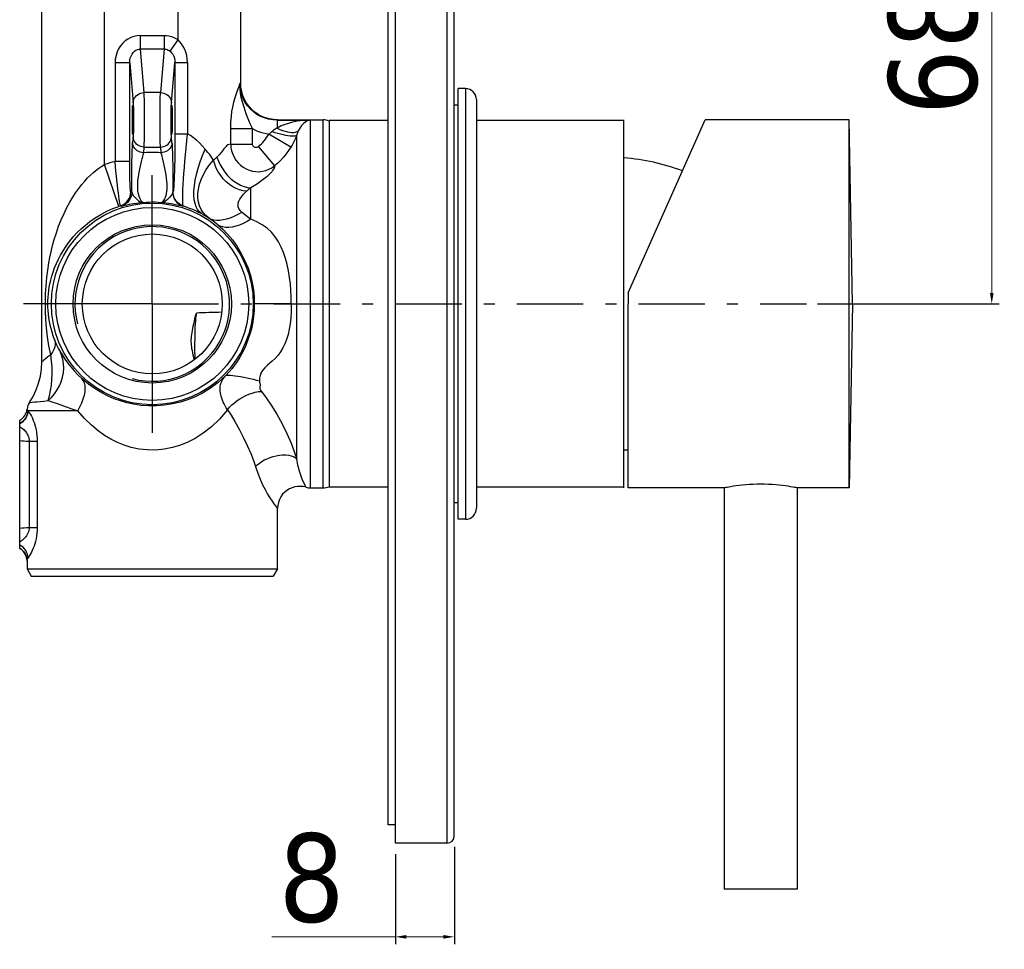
# Model space of a CAD drawing. Header units: millimetres. Extents: x 2514 to 3309, y -1320 to -667.
# Tile 2 of 9: x 2745 to 2879, y -1320 to -1193. Entities that reach past the tile are written whole.
import ezdxf

# ---------------------------------------------------------------- set-up
doc = ezdxf.new("R2010")
doc.units = ezdxf.units.MM
doc.linetypes.add('ASSI1', pattern=[5.5, 3, -1, 0.5, -1])
doc.layers.add('02___PRT_ALL_AXES', color=7, linetype='Continuous')
doc.layers.add('OGGETTO', color=7, linetype='Continuous', lineweight=25)
doc.styles.add('ISO', font='tahoma.ttf')
doc.dimstyles.new('ISO-25', dxfattribs={"dimtxt": 12, "dimasz": 1.5, "dimexe": 1, "dimexo": 1.5, "dimgap": 1.5, "dimtad": 1, "dimtxsty": 'ISO', "dimcen": 2.5, "dimclrd": 7, "dimclre": 7, "dimclrt": 7, "dimadec": 0, "dimazin": 0, "dimtfac": 1, "dimtmove": 0, "dimatfit": 3, "dimfxl": 1, "dimlwd": 13, "dimarcsym": 0})

# ---------------------------------------------------------------- blocks, each defined once
blk = doc.blocks.new('*D18')
at = {"layer": 'Defpoints', "color": 0, "transparency": 16777216}
for p in [(2836.33, -1163.9), (2877.37, -1163.9), (2852.21, -1231.9)]:
    blk.add_point(p, dxfattribs=at)
at = {"layer": 'OGGETTO', "color": 7, "lineweight": -2, "transparency": 16777216}
for p, q in [((2837.83, -1163.9), (2878.37, -1163.9)), ((2853.71, -1231.9), (2878.37, -1231.9))]:
    blk.add_line(p, q, dxfattribs=at)
at = {"layer": 'OGGETTO', "color": 7, "lineweight": 13, "transparency": 16777216}
blk.add_line((2877.37, -1230.4), (2877.37, -1165.4), dxfattribs=at)
at = {"layer": 'OGGETTO', "color": 7, "transparency": 16777216}
for points in [[(2877.12, -1165.4), (2877.62, -1165.4), (2877.37, -1163.9)], [(2877.12, -1230.4), (2877.62, -1230.4), (2877.37, -1231.9)]]:
    blk.add_solid(points, dxfattribs=at)
at = {"layer": 'OGGETTO', "color": 7, "transparency": 16777216, "insert": (2863.33, -1197.29), "char_height": 12, "attachment_point": 2, "rotation": 90, "style": 'ISO'}
blk.add_mtext('68', dxfattribs=at)
blk = doc.blocks.new('*D28')
at = {"layer": 'Defpoints', "color": 0, "transparency": 16777216}
for p in [(2804.42, -1304.15), (2796.42, -1305.15), (2804.42, -1317.87)]:
    blk.add_point(p, dxfattribs=at)
at = {"layer": 'OGGETTO', "color": 7, "lineweight": -2, "transparency": 16777216}
for p, q in [((2804.42, -1305.65), (2804.42, -1318.87)), ((2796.42, -1306.65), (2796.42, -1318.87))]:
    blk.add_line(p, q, dxfattribs=at)
at = {"layer": 'OGGETTO', "color": 7, "lineweight": 13, "transparency": 16777216}
for p, q in [((2796.42, -1317.87), (2779.64, -1317.87)), ((2802.92, -1317.87), (2797.92, -1317.87))]:
    blk.add_line(p, q, dxfattribs=at)
at = {"layer": 'OGGETTO', "color": 7, "transparency": 16777216}
for points in [[(2797.92, -1317.62), (2797.92, -1318.12), (2796.42, -1317.87)], [(2802.92, -1317.62), (2802.92, -1318.12), (2804.42, -1317.87)]]:
    blk.add_solid(points, dxfattribs=at)
at = {"layer": 'OGGETTO', "color": 7, "transparency": 16777216, "insert": (2785.04, -1303.82), "char_height": 12, "attachment_point": 2, "style": 'ISO'}
blk.add_mtext('8', dxfattribs=at)

msp = doc.modelspace()

# ---------------------------------------------------------------- linework, layer by layer
at = {"color": 7, "linetype": 'Continuous'}
for q in [(2838.481, -1206.902), (2828.018, -1231.902)]:
    msp.add_line((2828.018, -1230.402), q, dxfattribs=at)
at = {"layer": '02___PRT_ALL_AXES', "color": 7, "linetype": 'Continuous'}
for p, q in [((2858.018, -1206.902), (2838.481, -1206.902)), ((2858.455, -1231.902), (2858.018, -1206.902)), ((2858.018, -1256.902), (2858.018, -1206.902)), ((2828.018, -1256.902), (2828.018, -1231.902)), ((2858.455, -1231.902), (2858.018, -1256.902)), ((2841.018, -1256.902), (2828.018, -1256.902)), ((2841.068, -1256.902), (2841.068, -1311.402)), ((2850.968, -1256.892), (2850.777, -1256.854)), ((2851.018, -1256.902), (2850.968, -1256.892)), ((2850.968, -1256.902), (2850.968, -1311.402)), ((2858.018, -1256.902), (2851.018, -1256.902)), ((2850.968, -1311.402), (2841.068, -1311.402))]:
    msp.add_line(p, q, dxfattribs=at)
for points in [[(2846.018, -1256.397), (2845.498, -1256.402), (2844.987, -1256.418), (2844.483, -1256.445), (2843.994, -1256.48), (2843.527, -1256.523), (2843.085, -1256.572), (2842.675, -1256.624), (2842.302, -1256.677), (2841.97, -1256.729), (2841.684, -1256.777), (2841.447, -1256.82), (2841.26, -1256.854), (2841.126, -1256.88), (2841.019, -1256.902)], [(2850.777, -1256.854), (2850.59, -1256.82), (2850.353, -1256.777), (2850.067, -1256.729), (2849.735, -1256.677), (2849.362, -1256.624), (2848.952, -1256.572), (2848.51, -1256.523), (2848.043, -1256.48), (2847.554, -1256.445), (2847.05, -1256.418), (2846.539, -1256.402), (2846.018, -1256.397)]]:
    msp.add_lwpolyline(points, dxfattribs=at)
for centre, start, end in [((2824.938, -1241.949), 69.5987, 85.25688), ((2824.938, -1221.854), 274.74312, 275.89635)]:
    msp.add_arc(centre, 30, start, end, dxfattribs=at)
at = {"layer": 'OGGETTO'}
for p, q in [((2796.418, -1305.152), (2796.418, -1105.152)), ((2803.418, -1105.152), (2803.418, -1305.152)), ((2804.418, -1304.152), (2804.418, -1106.152)), ((2795.418, -1302.652), (2795.418, -1107.652)), ((2756.918, -1212.978), (2756.918, -1176.325)), ((2766.918, -1196.044), (2766.918, -1176.557)), ((2748.418, -1239.768), (2748.418, -1179.757)), ((2775.418, -1201.901), (2775.418, -1181.197)), ((2761.814, -1197.284), (2761.814, -1195.437)), ((2761.814, -1195.437), (2765.023, -1195.437)), ((2765.023, -1195.437), (2765.023, -1197.284)), ((2765.832, -1197.582), (2766.918, -1196.045)), ((2762.313, -1203.206), (2761.814, -1197.284)), ((2765.023, -1197.284), (2761.814, -1197.284)), ((2765.023, -1197.284), (2764.524, -1203.206)), ((2758.359, -1199.174), (2758.359, -1212.543)), ((2760.357, -1199.174), (2758.359, -1199.174)), ((2760.357, -1199.174), (2760.814, -1204.592)), ((2760.357, -1212.543), (2760.357, -1199.174)), ((2766.023, -1204.592), (2766.484, -1199.126)), ((2766.484, -1199.126), (2766.484, -1208.79)), ((2766.484, -1199.126), (2768.185, -1199.126)), ((2768.185, -1199.126), (2768.185, -1208.79)), ((2775.416, -1201.904), (2775.393, -1201.92)), ((2775.418, -1201.901), (2775.416, -1201.904)), ((2775.452, -1202.477), (2775.418, -1201.902)), ((2804.918, -1261.152), (2804.918, -1202.652)), ((2805.918, -1202.652), (2804.918, -1202.652)), ((2805.918, -1202.652), (2805.918, -1261.152)), ((2764.524, -1203.206), (2762.313, -1203.206)), ((2807.418, -1204.152), (2807.418, -1259.651)), ((2804.918, -1204.902), (2804.418, -1204.902)), ((2765.99, -1206.901), (2765.991, -1206.593)), ((2765.991, -1207.204), (2765.99, -1206.901)), ((2766.125, -1206.599), (2766.126, -1206.901)), ((2766.126, -1206.901), (2766.125, -1207.21)), ((2780.418, -1206.901), (2780.355, -1206.925)), ((2780.418, -1206.901), (2786.601, -1206.901)), ((2786.601, -1256.901), (2786.601, -1206.901)), ((2827.418, -1256.902), (2827.418, -1206.902)), ((2774.064, -1210.187), (2774.064, -1208.081)), ((2774.064, -1208.081), (2777.006, -1208.081)), ((2777.006, -1210.187), (2777.006, -1208.081)), ((2780.355, -1206.925), (2780.355, -1208.026)), ((2780.355, -1206.925), (2784.881, -1206.925)), ((2784.881, -1256.901), (2784.881, -1206.925)), ((2795.418, -1207.002), (2787.418, -1207.002)), ((2787.418, -1207.077), (2787.418, -1256.727)), ((2827.418, -1207.002), (2807.418, -1207.002)), ((2760.814, -1209.211), (2760.75, -1209.971)), ((2766.087, -1209.971), (2766.023, -1209.211)), ((2766.058, -1208.851), (2766.055, -1208.85)), ((2766.484, -1208.79), (2768.185, -1208.79)), ((2782.23, -1210.594), (2779.245, -1208.836)), ((2783.018, -1252.97), (2783.018, -1208.96)), ((2762.249, -1211.357), (2762.313, -1210.597)), ((2762.313, -1210.597), (2764.524, -1210.597)), ((2764.524, -1210.597), (2764.588, -1211.357)), ((2774.064, -1210.187), (2777.006, -1210.187)), ((2777.814, -1210.545), (2780.029, -1213.137)), ((2758.867, -1218.652), (2756.918, -1212.978)), ((2760.357, -1212.543), (2758.359, -1212.543)), ((2763.418, -1231.901), (2763.418, -1214.401)), ((2776.791, -1220.394), (2776.791, -1216.125)), ((2760.495, -1216.668), (2760.648, -1216.7)), ((2766.189, -1216.699), (2766.218, -1216.693)), ((2759.111, -1218.571), (2759.248, -1218.607)), ((2767.589, -1218.607), (2767.615, -1218.6)), ((2763.418, -1231.901), (2745.918, -1231.901)), ((2748.9, -1231.901), (2749.24, -1231.901)), ((2763.418, -1231.901), (2763.418, -1249.401)), ((2777.811, -1231.898), (2777.415, -1231.9)), ((2778.405, -1231.898), (2777.811, -1231.898)), ((2779.474, -1231.897), (2778.405, -1231.898)), ((2780.913, -1231.898), (2779.474, -1231.897)), ((2781.828, -1231.9), (2780.913, -1231.898)), ((2782.286, -1231.901), (2781.828, -1231.9)), ((2769.249, -1239.395), (2769.244, -1239.333)), ((2746.405, -1246.348), (2746.371, -1246.491)), ((2746.431, -1246.181), (2746.405, -1246.348)), ((2746.434, -1246.215), (2746.432, -1246.177)), ((2746.55, -1246.399), (2746.553, -1246.401)), ((2753.302, -1246.401), (2746.553, -1246.401)), ((2745.418, -1265.103), (2745.418, -1247.706)), ((2746.712, -1250.543), (2746.712, -1262.26)), ((2746.712, -1250.543), (2747.787, -1250.543)), ((2747.787, -1250.543), (2747.787, -1262.26)), ((2784.881, -1256.901), (2786.601, -1256.901)), ((2795.418, -1256.802), (2787.418, -1256.802)), ((2827.418, -1256.802), (2807.418, -1256.802)), ((2804.918, -1258.902), (2804.418, -1258.902)), ((2780.418, -1267.901), (2780.418, -1259.683)), ((2805.918, -1261.152), (2804.918, -1261.152)), ((2746.712, -1262.26), (2747.787, -1262.26)), ((2745.419, -1265.099), (2745.625, -1265.234)), ((2746.417, -1266.749), (2746.403, -1266.586)), ((2746.405, -1266.539), (2746.423, -1266.793)), ((2746.418, -1266.835), (2746.417, -1266.749)), ((2746.418, -1266.835), (2746.418, -1267.901)), ((2746.419, -1266.835), (2746.418, -1266.835)), ((2746.418, -1267.901), (2746.996, -1268.901)), ((2746.418, -1267.901), (2780.418, -1267.901)), ((2780.418, -1267.901), (2779.841, -1268.901)), ((2746.996, -1268.901), (2779.841, -1268.901)), ((2796.418, -1302.652), (2795.418, -1302.652)), ((2803.418, -1305.152), (2796.418, -1305.152))]:
    msp.add_line(p, q, dxfattribs=at)
at = {"layer": 'OGGETTO', "linetype": 'ASSI1', "ltscale": 3}
msp.add_line((2763.418, -1231.902), (2852.212, -1231.902), dxfattribs=at)
at = {"layer": 'OGGETTO'}
for points in [[(2761.814, -1195.437), (2761.366, -1195.468), (2760.931, -1195.559), (2760.506, -1195.714), (2760.104, -1195.923), (2759.742, -1196.176), (2759.413, -1196.48), (2759.11, -1196.844), (2758.848, -1197.25), (2758.643, -1197.679), (2758.492, -1198.142), (2758.397, -1198.64), (2758.359, -1199.174)], [(2765.023, -1195.437), (2765.356, -1195.454), (2765.684, -1195.505), (2766.008, -1195.59), (2766.324, -1195.709), (2766.627, -1195.861), (2766.918, -1196.044)], [(2768.185, -1199.126), (2768.154, -1198.612), (2768.085, -1198.141), (2767.978, -1197.718), (2767.829, -1197.324), (2767.63, -1196.93), (2767.402, -1196.572), (2767.167, -1196.28), (2766.918, -1196.044)], [(2760.357, -1199.174), (2760.376, -1198.834), (2760.437, -1198.519), (2760.535, -1198.235), (2760.664, -1197.984), (2760.819, -1197.767), (2760.997, -1197.589), (2761.195, -1197.449), (2761.403, -1197.352), (2761.611, -1197.298), (2761.814, -1197.284)], [(2765.023, -1197.284), (2765.162, -1197.29), (2765.301, -1197.313), (2765.439, -1197.354), (2765.575, -1197.412), (2765.706, -1197.489), (2765.832, -1197.582)], [(2765.832, -1197.582), (2766.028, -1197.774), (2766.192, -1197.999), (2766.321, -1198.25), (2766.414, -1198.523), (2766.468, -1198.818), (2766.484, -1199.126)], [(2774.064, -1208.081), (2774.092, -1207.227), (2774.151, -1206.455), (2774.235, -1205.787), (2774.351, -1205.16), (2774.501, -1204.502), (2774.673, -1203.871), (2774.858, -1203.301), (2775.037, -1202.79), (2775.193, -1202.348), (2775.317, -1201.973)], [(2775.393, -1201.92), (2775.348, -1201.952), (2775.317, -1201.973)], [(2777.006, -1208.081), (2776.732, -1207.526), (2776.511, -1206.999), (2776.329, -1206.518), (2776.166, -1206.065), (2776.016, -1205.622), (2775.873, -1205.188), (2775.738, -1204.757), (2775.611, -1204.312), (2775.496, -1203.846), (2775.396, -1203.32), (2775.325, -1202.691), (2775.317, -1201.973)], [(2780.355, -1206.925), (2779.766, -1206.892), (2779.189, -1206.794), (2778.645, -1206.636), (2778.127, -1206.422), (2777.63, -1206.15), (2777.164, -1205.822), (2776.732, -1205.439), (2776.351, -1205.01), (2776.03, -1204.551), (2775.767, -1204.065), (2775.565, -1203.557), (2775.423, -1203.035), (2775.341, -1202.503), (2775.317, -1201.973)], [(2780.418, -1206.901), (2779.86, -1206.87), (2779.31, -1206.777), (2778.785, -1206.627), (2778.283, -1206.423), (2777.804, -1206.163), (2777.353, -1205.852), (2776.937, -1205.49), (2776.559, -1205.08), (2776.224, -1204.624), (2775.941, -1204.127), (2775.716, -1203.6), (2775.552, -1203.048), (2775.452, -1202.477)], [(2760.814, -1204.592), (2760.835, -1204.376), (2760.892, -1204.168), (2760.979, -1203.975), (2761.097, -1203.796), (2761.245, -1203.633), (2761.42, -1203.49), (2761.619, -1203.372), (2761.838, -1203.283), (2762.071, -1203.227), (2762.313, -1203.206)], [(2762.313, -1210.597), (2762.323, -1210.366), (2762.333, -1210.075), (2762.341, -1209.73), (2762.349, -1209.336), (2762.355, -1208.901), (2762.36, -1208.432), (2762.364, -1207.937), (2762.366, -1207.424), (2762.367, -1206.901), (2762.366, -1206.379), (2762.364, -1205.866), (2762.36, -1205.371), (2762.355, -1204.902), (2762.349, -1204.466), (2762.341, -1204.073), (2762.333, -1203.728), (2762.323, -1203.437), (2762.313, -1203.206)], [(2764.524, -1210.597), (2764.514, -1210.365), (2764.504, -1210.074), (2764.496, -1209.729), (2764.488, -1209.335), (2764.482, -1208.9), (2764.477, -1208.43), (2764.473, -1207.935), (2764.471, -1207.422), (2764.47, -1206.9), (2764.471, -1206.378), (2764.473, -1205.865), (2764.477, -1205.37), (2764.482, -1204.901), (2764.488, -1204.466), (2764.496, -1204.073), (2764.504, -1203.728), (2764.514, -1203.437), (2764.524, -1203.206)], [(2764.524, -1203.206), (2764.757, -1203.226), (2764.982, -1203.278), (2765.191, -1203.359), (2765.384, -1203.467), (2765.561, -1203.604), (2765.716, -1203.766), (2765.843, -1203.95), (2765.939, -1204.153), (2766, -1204.368), (2766.023, -1204.592)], [(2760.814, -1204.592), (2760.826, -1204.761), (2760.836, -1204.971), (2760.845, -1205.225), (2760.853, -1205.515), (2760.86, -1205.835), (2760.864, -1206.178), (2760.867, -1206.536)], [(2765.97, -1206.536), (2765.973, -1206.178), (2765.977, -1205.835), (2765.984, -1205.515), (2765.992, -1205.225), (2766.001, -1204.971), (2766.011, -1204.761), (2766.023, -1204.592)], [(2765.991, -1206.593), (2765.993, -1206.299), (2765.997, -1206.016), (2766.003, -1205.755), (2766.01, -1205.522), (2766.018, -1205.323), (2766.027, -1205.164), (2766.037, -1205.046), (2766.047, -1204.975), (2766.055, -1204.953)], [(2766.055, -1204.953), (2766.058, -1204.951), (2766.069, -1204.977), (2766.079, -1205.048)], [(2766.079, -1205.048), (2766.089, -1205.167), (2766.098, -1205.327), (2766.106, -1205.527), (2766.113, -1205.76), (2766.119, -1206.024), (2766.123, -1206.308), (2766.125, -1206.599)], [(2760.867, -1206.536), (2760.868, -1206.902), (2760.867, -1207.267)], [(2765.97, -1207.267), (2765.969, -1206.901), (2765.97, -1206.536)], [(2760.867, -1207.267), (2760.864, -1207.625), (2760.86, -1207.968), (2760.853, -1208.288), (2760.845, -1208.578), (2760.836, -1208.832), (2760.826, -1209.042), (2760.814, -1209.211)], [(2766.023, -1209.211), (2766.011, -1209.042), (2766.001, -1208.832), (2765.992, -1208.578), (2765.984, -1208.288), (2765.977, -1207.968), (2765.973, -1207.625), (2765.97, -1207.267)], [(2766.037, -1208.755), (2766.027, -1208.636), (2766.018, -1208.476), (2766.01, -1208.276), (2766.003, -1208.043), (2765.997, -1207.779), (2765.993, -1207.495), (2765.991, -1207.204)], [(2766.125, -1207.21), (2766.123, -1207.504), (2766.118, -1207.786), (2766.113, -1208.048), (2766.106, -1208.281), (2766.098, -1208.48), (2766.089, -1208.639), (2766.079, -1208.757), (2766.068, -1208.827), (2766.058, -1208.851)], [(2777.006, -1208.081), (2777.36, -1208.258), (2777.722, -1208.416), (2778.093, -1208.552), (2778.472, -1208.668), (2778.855, -1208.762), (2779.245, -1208.836)], [(2780.355, -1208.026), (2780.213, -1208.094), (2780.083, -1208.163), (2779.967, -1208.233), (2779.862, -1208.306), (2779.767, -1208.384), (2779.682, -1208.467)], [(2784.881, -1206.925), (2783.951, -1206.976), (2783.09, -1207.091), (2782.296, -1207.257), (2781.574, -1207.47), (2780.927, -1207.73), (2780.355, -1208.026)], [(2780.355, -1208.026), (2780.726, -1208.19), (2781.091, -1208.33), (2781.438, -1208.44), (2781.769, -1208.523), (2782.084, -1208.577), (2782.377, -1208.602), (2782.643, -1208.597), (2782.878, -1208.56), (2783.077, -1208.491), (2783.236, -1208.392)], [(2784.881, -1206.925), (2784.553, -1207.007), (2784.24, -1207.165), (2783.954, -1207.387), (2783.689, -1207.668), (2783.446, -1208.006), (2783.236, -1208.392)], [(2762.313, -1210.597), (2762.079, -1210.577), (2761.855, -1210.525), (2761.646, -1210.444), (2761.453, -1210.335), (2761.276, -1210.199), (2761.121, -1210.037), (2760.994, -1209.853), (2760.898, -1209.65), (2760.837, -1209.435), (2760.814, -1209.211)], [(2764.524, -1210.597), (2764.756, -1210.577), (2764.983, -1210.525), (2765.199, -1210.44), (2765.399, -1210.326), (2765.577, -1210.185), (2765.73, -1210.02), (2765.853, -1209.835), (2765.945, -1209.636), (2766.002, -1209.426), (2766.023, -1209.211)], [(2766.055, -1208.85), (2766.047, -1208.826), (2766.037, -1208.755)], [(2766.484, -1208.79), (2766.482, -1209.755), (2766.477, -1210.672), (2766.468, -1211.54), (2766.457, -1212.359), (2766.442, -1213.131), (2766.425, -1213.843), (2766.406, -1214.484), (2766.384, -1215.05), (2766.36, -1215.535), (2766.334, -1215.938), (2766.307, -1216.258), (2766.279, -1216.492), (2766.249, -1216.637), (2766.218, -1216.693)], [(2767.615, -1218.6), (2767.594, -1218.53), (2767.57, -1218.367), (2767.554, -1218.118), (2767.545, -1217.786), (2767.544, -1217.371), (2767.553, -1216.879), (2767.573, -1216.31), (2767.606, -1215.67), (2767.651, -1214.959), (2767.708, -1214.191), (2767.774, -1213.381), (2767.849, -1212.529), (2767.93, -1211.638), (2768.015, -1210.714), (2768.104, -1209.76), (2768.185, -1208.79)], [(2770.59, -1210.863), (2770.207, -1210.436), (2769.813, -1210.038), (2769.404, -1209.668), (2768.992, -1209.333), (2768.586, -1209.041), (2768.185, -1208.79)], [(2779.682, -1208.467), (2779.62, -1208.531), (2779.553, -1208.594), (2779.483, -1208.656), (2779.408, -1208.717), (2779.328, -1208.777), (2779.245, -1208.836)], [(2779.682, -1208.467), (2780.074, -1208.596), (2780.461, -1208.713), (2780.829, -1208.813), (2781.181, -1208.899), (2781.518, -1208.97), (2781.834, -1209.025), (2782.124, -1209.063), (2782.383, -1209.081), (2782.605, -1209.081), (2782.787, -1209.06), (2782.926, -1209.02), (2783.018, -1208.96)], [(2783.018, -1208.96), (2782.909, -1209.239), (2782.792, -1209.516), (2782.666, -1209.79), (2782.53, -1210.061), (2782.385, -1210.329), (2782.23, -1210.594)], [(2783.236, -1208.392), (2783.194, -1208.484), (2783.154, -1208.577), (2783.116, -1208.671), (2783.081, -1208.766), (2783.048, -1208.863), (2783.018, -1208.96)], [(2760.648, -1216.7), (2760.642, -1216.225), (2760.637, -1215.714), (2760.635, -1215.155), (2760.635, -1214.583), (2760.637, -1214.029), (2760.641, -1213.483), (2760.648, -1212.941), (2760.657, -1212.413), (2760.667, -1211.906), (2760.68, -1211.428), (2760.695, -1210.987), (2760.712, -1210.593), (2760.73, -1210.255), (2760.75, -1209.971)], [(2762.249, -1211.357), (2762.017, -1211.337), (2761.79, -1211.284), (2761.574, -1211.2), (2761.374, -1211.086), (2761.196, -1210.944), (2761.043, -1210.78), (2760.92, -1210.595), (2760.828, -1210.396), (2760.771, -1210.186), (2760.75, -1209.971)], [(2766.087, -1209.971), (2766.066, -1210.186), (2766.009, -1210.396), (2765.917, -1210.595), (2765.794, -1210.779), (2765.641, -1210.944), (2765.463, -1211.086), (2765.263, -1211.2), (2765.047, -1211.284), (2764.821, -1211.337), (2764.588, -1211.357)], [(2766.087, -1209.971), (2766.105, -1210.211), (2766.122, -1210.514), (2766.138, -1210.882), (2766.153, -1211.308), (2766.167, -1211.795), (2766.179, -1212.324), (2766.188, -1212.881), (2766.195, -1213.452), (2766.2, -1214.011), (2766.202, -1214.573), (2766.202, -1215.154), (2766.2, -1215.717), (2766.195, -1216.229), (2766.189, -1216.699)], [(2770.116, -1219.638), (2769.818, -1219.406), (2769.568, -1219.096), (2769.369, -1218.716), (2769.221, -1218.269), (2769.122, -1217.755), (2769.074, -1217.178), (2769.079, -1216.541), (2769.136, -1215.848), (2769.248, -1215.099), (2769.415, -1214.306), (2769.634, -1213.477), (2769.905, -1212.621), (2770.225, -1211.745), (2770.589, -1210.863)], [(2771.716, -1212.372), (2771.534, -1212.1), (2771.35, -1211.836), (2771.163, -1211.581), (2770.974, -1211.333), (2770.783, -1211.094), (2770.59, -1210.863)], [(2774.064, -1210.187), (2773.869, -1210.235), (2773.695, -1210.304), (2773.558, -1210.392), (2773.432, -1210.506), (2773.297, -1210.647), (2773.146, -1210.829), (2772.959, -1211.085), (2772.74, -1211.374), (2772.487, -1211.665), (2772.196, -1211.97)], [(2774.064, -1210.187), (2774.096, -1210.65), (2774.185, -1211.112), (2774.329, -1211.558), (2774.525, -1211.981), (2774.771, -1212.377), (2775.063, -1212.739), (2775.396, -1213.062), (2775.766, -1213.34), (2776.165, -1213.569), (2776.587, -1213.745), (2777.025, -1213.866), (2777.475, -1213.931), (2777.931, -1213.938), (2778.384, -1213.887), (2778.827, -1213.779), (2779.253, -1213.616), (2779.658, -1213.4), (2780.029, -1213.137)], [(2777.814, -1210.545), (2777.718, -1210.608), (2777.617, -1210.647), (2777.506, -1210.661), (2777.396, -1210.652), (2777.291, -1210.619), (2777.196, -1210.564), (2777.117, -1210.488), (2777.056, -1210.397), (2777.019, -1210.297), (2777.006, -1210.187)], [(2782.23, -1210.594), (2781.924, -1211.069), (2781.591, -1211.526), (2781.234, -1211.962), (2780.854, -1212.377), (2780.452, -1212.769), (2780.029, -1213.137)], [(2762.176, -1218.105), (2762.079, -1218.073), (2761.982, -1217.978), (2761.872, -1217.829), (2761.765, -1217.631), (2761.664, -1217.39), (2761.576, -1217.118), (2761.511, -1216.826), (2761.465, -1216.52), (2761.44, -1216.203), (2761.435, -1215.87), (2761.447, -1215.519), (2761.478, -1215.138), (2761.535, -1214.705), (2761.606, -1214.254), (2761.689, -1213.815), (2761.779, -1213.384), (2761.868, -1212.971), (2761.957, -1212.576), (2762.039, -1212.21), (2762.116, -1211.877), (2762.185, -1211.586), (2762.249, -1211.357)], [(2764.588, -1211.357), (2764.2, -1211.336), (2763.81, -1211.323), (2763.419, -1211.319), (2763.027, -1211.323), (2762.637, -1211.336), (2762.249, -1211.357)], [(2764.588, -1211.357), (2764.651, -1211.587), (2764.723, -1211.885), (2764.805, -1212.235), (2764.891, -1212.625), (2764.985, -1213.041), (2765.078, -1213.474), (2765.168, -1213.918), (2765.251, -1214.364), (2765.317, -1214.814), (2765.369, -1215.244), (2765.396, -1215.624), (2765.403, -1215.975), (2765.391, -1216.306), (2765.36, -1216.617), (2765.31, -1216.907), (2765.244, -1217.178), (2765.159, -1217.426), (2765.064, -1217.647), (2764.961, -1217.833), (2764.855, -1217.977), (2764.76, -1218.072), (2764.661, -1218.105)], [(2772.196, -1211.97), (2772.027, -1212.119), (2771.948, -1212.191), (2771.871, -1212.258), (2771.794, -1212.318), (2771.716, -1212.372)], [(2772.196, -1211.97), (2772.391, -1212.495), (2772.637, -1213.013), (2772.93, -1213.515), (2773.266, -1213.994), (2773.641, -1214.441), (2774.048, -1214.847), (2774.483, -1215.206), (2774.937, -1215.511), (2775.403, -1215.758), (2775.872, -1215.944), (2776.337, -1216.066), (2776.791, -1216.125)], [(2748.9, -1231.901), (2748.903, -1231.468), (2748.912, -1231.007), (2748.93, -1230.517), (2748.956, -1229.999), (2748.992, -1229.454), (2749.041, -1228.881), (2749.102, -1228.28), (2749.179, -1227.65), (2749.272, -1226.992), (2749.385, -1226.302), (2749.522, -1225.574), (2749.687, -1224.805), (2749.885, -1223.988), (2750.119, -1223.135), (2750.394, -1222.248), (2750.707, -1221.352), (2751.056, -1220.462), (2751.433, -1219.603), (2751.821, -1218.808), (2752.219, -1218.07), (2752.622, -1217.394), (2753.027, -1216.773), (2753.434, -1216.205), (2753.839, -1215.687), (2754.242, -1215.216), (2754.64, -1214.788), (2755.033, -1214.402), (2755.42, -1214.055), (2755.802, -1213.741), (2756.179, -1213.46), (2756.551, -1213.205), (2756.918, -1212.978)], [(2759.111, -1218.571), (2759.091, -1218.526), (2759.062, -1218.409), (2759.025, -1218.218), (2758.98, -1217.958), (2758.928, -1217.632), (2758.871, -1217.244), (2758.809, -1216.797), (2758.744, -1216.296), (2758.678, -1215.748), (2758.61, -1215.158), (2758.544, -1214.538), (2758.48, -1213.891), (2758.417, -1213.223), (2758.359, -1212.543)], [(2760.495, -1216.668), (2760.477, -1216.629), (2760.459, -1216.524), (2760.442, -1216.351), (2760.426, -1216.115), (2760.412, -1215.824), (2760.399, -1215.479), (2760.387, -1215.079), (2760.376, -1214.634), (2760.368, -1214.154), (2760.362, -1213.641), (2760.359, -1213.105), (2760.357, -1212.543)], [(2771.132, -1220.231), (2770.7, -1219.886), (2770.335, -1219.494), (2770.046, -1219.06), (2769.831, -1218.582), (2769.689, -1218.064), (2769.619, -1217.506), (2769.619, -1216.912), (2769.696, -1216.292), (2769.844, -1215.647), (2770.067, -1214.988), (2770.364, -1214.323), (2770.736, -1213.658), (2771.19, -1213.007), (2771.716, -1212.372)], [(2776.205, -1216.605), (2775.739, -1216.548), (2775.266, -1216.425), (2774.793, -1216.238), (2774.329, -1215.988), (2773.879, -1215.679), (2773.454, -1215.314), (2773.058, -1214.901), (2772.7, -1214.445), (2772.382, -1213.956), (2772.11, -1213.442), (2771.887, -1212.912), (2771.716, -1212.372)], [(2780.029, -1213.137), (2780.03, -1213.232), (2780.004, -1213.343), (2779.949, -1213.469), (2779.868, -1213.61), (2779.757, -1213.772), (2779.627, -1213.939), (2779.489, -1214.1), (2779.339, -1214.259), (2779.186, -1214.412), (2779.006, -1214.58), (2778.775, -1214.78), (2778.489, -1215.011), (2778.119, -1215.285), (2777.7, -1215.573), (2777.26, -1215.851), (2776.791, -1216.125)], [(2776.791, -1216.125), (2776.694, -1216.203), (2776.596, -1216.282), (2776.497, -1216.36), (2776.398, -1216.439), (2776.301, -1216.521), (2776.205, -1216.605)], [(2759.111, -1218.571), (2759.399, -1218.451), (2759.665, -1218.29), (2759.9, -1218.091), (2760.103, -1217.857), (2760.269, -1217.59), (2760.393, -1217.298), (2760.469, -1216.988), (2760.495, -1216.668)], [(2760.648, -1216.7), (2760.623, -1217.013), (2760.55, -1217.317), (2760.432, -1217.604), (2760.27, -1217.87), (2760.065, -1218.111), (2759.822, -1218.319), (2759.547, -1218.486), (2759.248, -1218.607)], [(2760.648, -1216.7), (2760.687, -1216.857), (2760.769, -1217.026), (2760.886, -1217.204), (2761.029, -1217.384), (2761.185, -1217.556), (2761.356, -1217.724), (2761.561, -1217.889), (2761.778, -1218.014), (2761.982, -1218.086), (2762.176, -1218.105)], [(2766.189, -1216.699), (2766.15, -1216.857), (2766.067, -1217.027), (2765.95, -1217.207), (2765.806, -1217.385), (2765.652, -1217.557), (2765.48, -1217.725), (2765.274, -1217.89), (2765.058, -1218.015), (2764.853, -1218.085), (2764.661, -1218.105)], [(2766.189, -1216.699), (2766.213, -1217.011), (2766.287, -1217.317), (2766.405, -1217.604), (2766.567, -1217.87), (2766.772, -1218.111), (2767.015, -1218.319), (2767.292, -1218.487), (2767.589, -1218.607)], [(2767.615, -1218.6), (2767.327, -1218.484), (2767.057, -1218.322), (2766.819, -1218.123), (2766.615, -1217.888), (2766.446, -1217.62), (2766.321, -1217.327), (2766.244, -1217.013), (2766.218, -1216.693)], [(2775.583, -1219.431), (2775.352, -1219.196), (2775.187, -1218.958), (2775.09, -1218.715), (2775.056, -1218.466), (2775.082, -1218.214), (2775.169, -1217.947), (2775.308, -1217.663), (2775.519, -1217.35), (2775.82, -1216.995), (2776.205, -1216.605)], [(2749.24, -1231.901), (2749.247, -1231.462), (2749.27, -1231.006), (2749.311, -1230.529), (2749.369, -1230.053), (2749.439, -1229.61), (2749.526, -1229.158), (2749.64, -1228.658), (2749.783, -1228.128), (2749.958, -1227.571), (2750.165, -1226.998), (2750.403, -1226.422), (2750.674, -1225.841), (2750.975, -1225.265), (2751.318, -1224.677), (2751.722, -1224.059), (2752.179, -1223.434), (2752.693, -1222.808), (2753.235, -1222.218), (2753.748, -1221.717), (2754.295, -1221.234), (2754.949, -1220.717), (2755.671, -1220.213), (2756.444, -1219.743), (2757.249, -1219.32), (2758.055, -1218.958), (2758.867, -1218.652)], [(2759.248, -1218.607), (2759.301, -1218.601), (2759.404, -1218.579), (2759.554, -1218.544), (2759.758, -1218.495), (2760.01, -1218.437), (2760.338, -1218.366), (2760.806, -1218.277), (2761.31, -1218.199), (2761.757, -1218.144), (2762.176, -1218.105)], [(2762.176, -1218.105), (2762.584, -1218.076), (2762.993, -1218.058), (2763.401, -1218.052), (2763.813, -1218.057), (2764.234, -1218.075), (2764.661, -1218.105)], [(2764.661, -1218.105), (2764.958, -1218.131), (2765.28, -1218.167), (2765.632, -1218.214), (2766, -1218.272), (2766.398, -1218.346), (2766.752, -1218.42), (2766.97, -1218.47), (2767.133, -1218.508), (2767.301, -1218.548), (2767.44, -1218.581), (2767.534, -1218.6), (2767.589, -1218.607)], [(2767.615, -1218.6), (2768.027, -1218.734), (2768.444, -1218.884), (2768.867, -1219.051), (2769.29, -1219.234), (2769.706, -1219.43), (2770.116, -1219.638)], [(2770.116, -1219.638), (2770.287, -1219.731), (2770.458, -1219.825), (2770.627, -1219.923), (2770.796, -1220.023), (2770.964, -1220.125), (2771.132, -1220.231)], [(2771.132, -1220.231), (2771.432, -1220.377), (2771.78, -1220.474), (2772.164, -1220.518), (2772.582, -1220.512), (2773.035, -1220.456), (2773.516, -1220.349), (2774.019, -1220.191), (2774.537, -1219.984), (2775.063, -1219.728), (2775.583, -1219.431)], [(2771.132, -1220.231), (2771.315, -1220.358), (2771.507, -1220.497), (2771.711, -1220.65), (2771.917, -1220.81), (2772.118, -1220.972), (2772.316, -1221.139)], [(2775.583, -1219.431), (2775.739, -1219.56), (2775.919, -1219.703), (2776.131, -1219.862), (2776.354, -1220.032), (2776.572, -1220.209), (2776.791, -1220.394)], [(2776.791, -1220.394), (2776.281, -1220.705), (2775.764, -1220.972), (2775.257, -1221.185), (2774.76, -1221.347), (2774.273, -1221.458), (2773.806, -1221.512), (2773.369, -1221.509), (2772.969, -1221.445), (2772.614, -1221.321), (2772.316, -1221.139)], [(2772.316, -1221.139), (2772.979, -1221.743), (2773.643, -1222.433), (2774.298, -1223.217), (2774.921, -1224.087), (2775.497, -1225.037), (2775.999, -1226.037), (2776.412, -1227.048), (2776.737, -1228.058), (2776.976, -1229.04), (2777.14, -1230.005), (2777.237, -1230.962), (2777.268, -1231.901)], [(2782.286, -1231.901), (2782.276, -1230.976), (2782.237, -1230.064), (2782.169, -1229.181), (2782.066, -1228.308), (2781.921, -1227.423), (2781.737, -1226.557), (2781.516, -1225.731), (2781.25, -1224.939), (2780.933, -1224.171), (2780.557, -1223.449), (2780.116, -1222.78), (2779.605, -1222.173), (2779.013, -1221.63), (2778.344, -1221.156), (2777.604, -1220.752), (2776.791, -1220.394)], [(2749.645, -1238.813), (2749.396, -1237.579), (2749.207, -1236.364), (2749.064, -1235.154), (2748.967, -1233.989), (2748.915, -1232.909), (2748.9, -1231.901)], [(2750.146, -1236.753), (2749.966, -1236.254), (2749.807, -1235.755), (2749.669, -1235.258), (2749.551, -1234.765), (2749.455, -1234.281), (2749.376, -1233.796), (2749.313, -1233.295), (2749.271, -1232.802), (2749.247, -1232.34), (2749.24, -1231.901)], [(2777.268, -1231.901), (2777.241, -1232.78), (2777.166, -1233.605), (2777.055, -1234.353), (2776.908, -1235.086), (2776.709, -1235.856), (2776.452, -1236.66), (2776.107, -1237.545), (2775.708, -1238.397), (2775.313, -1239.122), (2774.928, -1239.744), (2774.594, -1240.227), (2774.259, -1240.668), (2773.858, -1241.148), (2773.411, -1241.633)], [(2777.415, -1231.9), (2777.308, -1231.901), (2777.268, -1231.901)], [(2782.286, -1231.901), (2782.267, -1232.888), (2782.217, -1233.791), (2782.135, -1234.585), (2782.016, -1235.322), (2781.849, -1236.059), (2781.645, -1236.744), (2781.418, -1237.336), (2781.155, -1237.876), (2780.842, -1238.397), (2780.49, -1238.875), (2780.098, -1239.305), (2779.704, -1239.676), (2779.373, -1239.941), (2779.057, -1240.205), (2778.69, -1240.573), (2778.363, -1240.957), (2778.171, -1241.295), (2778.055, -1241.631), (2777.979, -1241.986), (2777.955, -1242.354)], [(2769.119, -1239.501), (2769.042, -1239.168), (2768.972, -1238.85), (2768.909, -1238.55), (2768.854, -1238.265), (2768.807, -1237.998), (2768.769, -1237.743), (2768.74, -1237.497), (2768.72, -1237.256), (2768.71, -1237.015), (2768.71, -1236.775), (2768.721, -1236.535), (2768.742, -1236.292), (2768.771, -1236.044), (2768.81, -1235.787), (2768.858, -1235.513), (2768.915, -1235.223), (2768.979, -1234.917), (2769.051, -1234.595), (2769.13, -1234.256), (2769.215, -1233.9), (2769.306, -1233.528), (2769.403, -1233.139)], [(2769.403, -1233.139), (2769.364, -1233.333), (2769.327, -1233.581), (2769.293, -1233.878), (2769.263, -1234.22), (2769.236, -1234.603), (2769.214, -1235.02), (2769.196, -1235.465), (2769.183, -1235.932), (2769.175, -1236.413), (2769.173, -1236.901)], [(2750.146, -1236.753), (2750.214, -1237.061), (2750.221, -1237.389), (2750.167, -1237.731), (2750.052, -1238.085), (2749.877, -1238.448), (2749.645, -1238.813)], [(2750.853, -1238.247), (2750.767, -1238.094), (2750.682, -1237.938), (2750.602, -1237.783), (2750.518, -1237.614), (2750.419, -1237.405), (2750.32, -1237.182), (2750.23, -1236.967), (2750.146, -1236.753)], [(2769.244, -1239.333), (2769.219, -1238.898), (2769.199, -1238.429), (2769.184, -1237.935), (2769.176, -1237.423), (2769.173, -1236.901)], [(2749.645, -1238.813), (2749.255, -1239.101), (2748.944, -1239.338), (2748.711, -1239.524), (2748.548, -1239.659), (2748.45, -1239.74), (2748.418, -1239.768)], [(2749.272, -1245.039), (2749.742, -1244.59), (2750.16, -1244.1), (2750.517, -1243.583), (2750.815, -1243.039), (2751.057, -1242.466), (2751.235, -1241.871), (2751.348, -1241.259), (2751.392, -1240.639), (2751.364, -1240.022), (2751.265, -1239.412), (2751.094, -1238.816), (2750.853, -1238.247)], [(2749.272, -1245.039), (2749.467, -1244.375), (2749.618, -1243.674), (2749.727, -1242.958), (2749.798, -1242.206), (2749.831, -1241.373), (2749.815, -1240.508), (2749.748, -1239.659), (2749.645, -1238.813)], [(2750.853, -1238.247), (2751.047, -1238.572), (2751.291, -1238.966), (2751.6, -1239.433), (2751.963, -1239.941), (2752.37, -1240.465), (2752.823, -1240.997), (2753.314, -1241.521), (2753.85, -1242.039)], [(2746.752, -1245.296), (2747.248, -1244.463), (2747.663, -1243.58), (2747.99, -1242.662), (2748.227, -1241.715), (2748.371, -1240.745), (2748.419, -1239.768)], [(2773.411, -1241.633), (2772.37, -1242.573), (2771.302, -1243.365), (2770.222, -1244.022), (2769.164, -1244.545), (2768.196, -1244.933), (2767.233, -1245.24), (2766.178, -1245.491), (2765.092, -1245.664), (2764, -1245.751), (2762.92, -1245.754), (2761.871, -1245.678), (2760.872, -1245.532), (2759.957, -1245.333), (2759.089, -1245.085), (2758.254, -1244.787), (2757.42, -1244.43), (2756.557, -1243.99), (2755.673, -1243.457), (2754.763, -1242.809), (2753.85, -1242.039)], [(2773.629, -1246.283), (2773.467, -1246.023), (2773.316, -1245.758), (2773.176, -1245.491), (2773.052, -1245.227), (2772.943, -1244.966), (2772.851, -1244.708), (2772.774, -1244.455), (2772.712, -1244.206), (2772.667, -1243.97), (2772.638, -1243.752), (2772.623, -1243.551), (2772.621, -1243.361), (2772.631, -1243.18), (2772.652, -1243.019), (2772.688, -1242.858), (2772.739, -1242.688), (2772.802, -1242.527), (2772.874, -1242.373), (2772.956, -1242.228), (2773.044, -1242.089), (2773.136, -1241.959), (2773.231, -1241.838), (2773.325, -1241.728), (2773.411, -1241.633)], [(2773.411, -1241.633), (2773.488, -1241.601), (2773.622, -1241.583), (2773.809, -1241.58), (2774.047, -1241.591), (2774.331, -1241.617), (2774.657, -1241.657), (2775.019, -1241.711), (2775.41, -1241.777), (2775.823, -1241.854), (2776.251, -1241.941), (2776.686, -1242.036), (2777.12, -1242.138), (2777.545, -1242.245), (2777.955, -1242.354)], [(2753.302, -1246.401), (2753.602, -1245.862), (2753.854, -1245.329), (2754.052, -1244.813), (2754.197, -1244.316), (2754.287, -1243.842), (2754.319, -1243.396), (2754.291, -1242.987), (2754.203, -1242.621), (2754.055, -1242.302), (2753.85, -1242.039)], [(2777.955, -1242.354), (2777.975, -1242.534), (2777.998, -1242.687)], [(2777.998, -1242.687), (2778.054, -1242.914), (2778.057, -1242.985), (2778.047, -1243.049), (2778.02, -1243.128), (2777.998, -1243.219), (2778, -1243.328), (2778.032, -1243.457), (2778.108, -1243.606), (2778.222, -1243.776)], [(2773.629, -1246.283), (2773.918, -1245.94), (2774.237, -1245.614), (2774.573, -1245.316), (2774.927, -1245.04), (2775.305, -1244.781), (2775.702, -1244.546), (2776.116, -1244.334), (2776.54, -1244.153), (2776.968, -1244.003), (2777.396, -1243.89), (2777.816, -1243.813), (2778.222, -1243.776)], [(2778.222, -1243.776), (2778.872, -1244.646), (2779.572, -1245.659), (2780.315, -1246.863), (2781.038, -1248.168), (2781.704, -1249.509), (2782.266, -1250.813), (2782.693, -1251.959), (2783.018, -1252.97)], [(2746.752, -1245.296), (2746.794, -1245.291), (2747.131, -1245.251)], [(2747.131, -1245.251), (2747.418, -1245.219), (2747.765, -1245.182), (2748.181, -1245.139), (2748.684, -1245.091), (2749.272, -1245.039)], [(2749.272, -1245.039), (2749.783, -1245.195), (2750.361, -1245.384), (2751.008, -1245.612), (2751.72, -1245.866), (2752.488, -1246.129), (2753.302, -1246.401)], [(2746.55, -1246.399), (2746.525, -1246.67), (2746.462, -1246.936), (2746.364, -1247.19), (2746.231, -1247.43), (2746.067, -1247.649), (2745.874, -1247.845), (2745.657, -1248.014), (2745.418, -1248.153)], [(2745.418, -1248.157), (2745.654, -1248.021), (2745.87, -1247.855), (2746.061, -1247.662), (2746.225, -1247.445), (2746.361, -1247.205), (2746.462, -1246.947), (2746.527, -1246.677), (2746.553, -1246.401)], [(2745.418, -1247.706), (2745.618, -1247.578), (2745.802, -1247.427), (2745.966, -1247.255), (2746.108, -1247.065), (2746.228, -1246.859), (2746.323, -1246.64), (2746.371, -1246.491)], [(2746.371, -1246.491), (2746.391, -1246.411), (2746.432, -1246.177)], [(2746.432, -1246.177), (2746.431, -1246.179), (2746.431, -1246.181)], [(2746.482, -1246.327), (2746.459, -1246.29), (2746.443, -1246.253), (2746.434, -1246.215)], [(2746.55, -1246.399), (2746.513, -1246.364), (2746.482, -1246.327)], [(2746.553, -1246.401), (2746.649, -1246.558), (2746.761, -1246.738), (2746.881, -1246.94), (2747.006, -1247.17), (2747.137, -1247.44), (2747.264, -1247.732), (2747.375, -1248.028), (2747.473, -1248.336), (2747.561, -1248.656), (2747.636, -1248.998), (2747.701, -1249.38), (2747.751, -1249.776), (2747.779, -1250.161), (2747.787, -1250.543)], [(2773.629, -1246.283), (2772.537, -1247.533), (2771.433, -1248.596), (2770.321, -1249.467), (2769.234, -1250.164), (2768.235, -1250.689), (2767.239, -1251.088), (2766.152, -1251.418), (2765.027, -1251.644), (2763.878, -1251.749), (2762.734, -1251.74), (2761.618, -1251.611), (2760.556, -1251.387), (2759.593, -1251.089), (2758.683, -1250.717), (2757.81, -1250.283), (2756.945, -1249.76), (2756.054, -1249.129), (2755.148, -1248.371), (2754.227, -1247.459), (2753.302, -1246.401)], [(2773.629, -1246.283), (2774.106, -1247.025), (2774.627, -1247.889), (2775.201, -1248.897), (2775.774, -1249.983), (2776.316, -1251.122), (2776.789, -1252.221), (2777.149, -1253.167), (2777.424, -1253.997)], [(2745.418, -1248.536), (2745.537, -1248.624), (2745.664, -1248.718), (2745.794, -1248.82), (2745.922, -1248.928), (2746.041, -1249.039), (2746.152, -1249.156), (2746.253, -1249.277), (2746.347, -1249.411), (2746.444, -1249.572), (2746.534, -1249.751), (2746.608, -1249.948), (2746.665, -1250.151), (2746.7, -1250.35), (2746.712, -1250.543)], [(2745.418, -1250.461), (2745.716, -1250.485), (2746.032, -1250.506), (2746.364, -1250.526), (2746.712, -1250.543)], [(2777.424, -1253.997), (2777.663, -1253.754), (2777.951, -1253.518), (2778.274, -1253.3), (2778.625, -1253.101), (2779.002, -1252.922), (2779.399, -1252.765), (2779.817, -1252.631), (2780.247, -1252.525), (2780.68, -1252.45), (2781.11, -1252.408), (2781.534, -1252.404), (2781.932, -1252.44), (2782.286, -1252.517), (2782.59, -1252.632), (2782.839, -1252.786), (2783.018, -1252.97)], [(2784.296, -1256.814), (2784.255, -1256.745), (2784.16, -1256.555), (2784.015, -1256.256), (2783.828, -1255.842), (2783.606, -1255.282), (2783.38, -1254.597), (2783.18, -1253.825), (2783.018, -1252.97)], [(2777.424, -1253.997), (2777.732, -1254.894), (2778.058, -1255.715), (2778.397, -1256.459), (2778.738, -1257.128), (2779.074, -1257.724), (2779.392, -1258.243), (2779.684, -1258.684), (2779.937, -1259.046), (2780.141, -1259.323), (2780.292, -1259.521), (2780.386, -1259.641), (2780.418, -1259.683)], [(2784.296, -1256.814), (2783.905, -1256.722), (2783.508, -1256.684), (2783.128, -1256.697), (2782.757, -1256.756), (2782.389, -1256.865), (2782.034, -1257.021), (2781.699, -1257.225), (2781.389, -1257.474), (2781.111, -1257.765), (2780.872, -1258.097), (2780.678, -1258.462), (2780.535, -1258.854), (2780.448, -1259.266), (2780.418, -1259.683)], [(2745.418, -1262.342), (2745.715, -1262.318), (2746.031, -1262.297), (2746.364, -1262.277), (2746.712, -1262.26)], [(2746.712, -1262.26), (2746.701, -1262.452), (2746.665, -1262.649), (2746.609, -1262.852), (2746.535, -1263.049), (2746.445, -1263.229), (2746.348, -1263.389), (2746.254, -1263.524), (2746.152, -1263.646), (2746.042, -1263.763), (2745.923, -1263.875), (2745.794, -1263.983), (2745.665, -1264.085), (2745.538, -1264.178), (2745.418, -1264.267)], [(2747.787, -1262.26), (2747.779, -1262.643), (2747.75, -1263.029), (2747.7, -1263.428), (2747.635, -1263.813), (2747.559, -1264.156), (2747.471, -1264.476), (2747.372, -1264.785), (2747.26, -1265.081), (2747.133, -1265.372), (2747.002, -1265.641), (2746.877, -1265.869), (2746.758, -1266.07), (2746.647, -1266.249), (2746.55, -1266.405)], [(2746.55, -1266.405), (2746.526, -1266.136), (2746.463, -1265.87), (2746.365, -1265.615), (2746.232, -1265.376), (2746.069, -1265.156), (2745.876, -1264.959), (2745.657, -1264.789), (2745.418, -1264.65)], [(2745.877, -1265.467), (2745.774, -1265.364), (2745.662, -1265.269), (2745.544, -1265.182), (2745.418, -1265.103)], [(2745.625, -1265.234), (2745.819, -1265.398), (2745.994, -1265.589), (2746.144, -1265.804)], [(2746.403, -1266.586), (2746.356, -1266.339), (2746.278, -1266.1), (2746.171, -1265.872), (2746.036, -1265.659), (2745.877, -1265.467)], [(2746.144, -1265.804), (2746.265, -1266.038), (2746.352, -1266.285), (2746.405, -1266.539)], [(2746.423, -1266.793), (2746.421, -1266.818), (2746.42, -1266.826), (2746.419, -1266.832), (2746.419, -1266.835)], [(2746.423, -1266.793), (2746.432, -1266.724), (2746.447, -1266.657), (2746.465, -1266.592), (2746.489, -1266.529), (2746.517, -1266.467), (2746.55, -1266.405)]]:
    msp.add_lwpolyline(points, dxfattribs=at)
for radius in [13.702, 13.102, 10.75, 9.5]:
    msp.add_circle((2763.418, -1231.901), radius, dxfattribs=at)
for centre, radius, start, end in [((2805.918, -1204.152), 1.5, 0, 90), ((2786.601, -1208.901), 2, 65.86328, 90), ((2773.422, -1205.414), 6.754, 310.56336, 329.56037), ((2763.418, -1231.901), 20.009, 104.64842, 108.95697), ((2763.418, -1231.901), 14.01, 107.908, 108.95697), ((2763.418, -1231.901), 10.5, 255, 195), ((2748.418, -1246.401), 2, 146.44335, 173.67596), ((2784.881, -1254.901), 2, 252.98738, 270), ((2786.601, -1254.901), 2, 270, 294.13672), ((2805.918, -1259.652), 1.5, 270, 0), ((2803.418, -1304.152), 1, 270, 0)]:
    msp.add_arc(centre, radius, start, end, dxfattribs=at)
for major_axis in [(0, 2), (0, 1.65)]:
    msp.add_ellipse((2760.779, -1206.901), major_axis=major_axis, ratio=0.0349208, dxfattribs=at)
for centre, major_axis, ratio, start_param, end_param in [((2766.058, -1206.901), (0, 2), 0.0349208, -1.5707963, 1.5707963), ((2784.988, -1236.901), (45.895, 0), 0.0871557, 1.8384751, 1.917281)]:
    msp.add_ellipse(centre, major_axis=major_axis, ratio=ratio, start_param=start_param, end_param=end_param, dxfattribs=at)

# ---------------------------------------------------------------- dimensions: what is measured, and where the dimension line sits
dim = msp.add_linear_dim(base=(2877.375, -1163.902), p1=(2852.212, -1231.902), p2=(2836.331, -1163.902), angle=90, dimstyle='ISO-25', dxfattribs=at)
dim.commit()
dim.dimension.update_dxf_attribs({"geometry": '*D18', "text_midpoint": (2877.375, -1197.294), "dimtype": 160})
dim = msp.add_linear_dim(base=(2804.418, -1317.866), p1=(2796.418, -1305.152), p2=(2804.418, -1304.152), dimstyle='ISO-25', dxfattribs=at)
dim.commit()
dim.dimension.update_dxf_attribs({"geometry": '*D28', "text_midpoint": (2785.044, -1317.866), "dimtype": 160})

doc.saveas('drawing.dxf')
